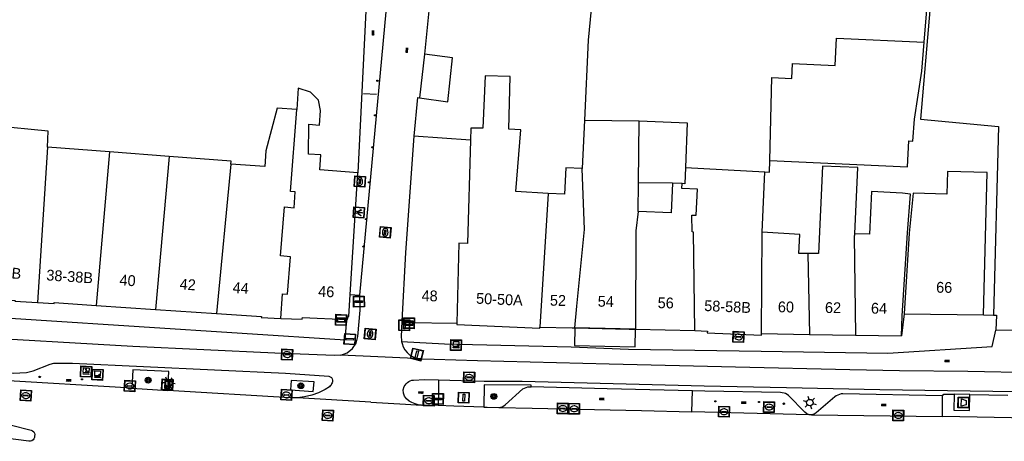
# Model space of a CAD drawing. Header units: metres. Extents: x 93870 to 95789, y 463036 to 464040.
# Tile 187 of 256: x 94787 to 94878, y 463370 to 463409. Entities that reach past the tile are written whole.
import ezdxf
from ezdxf.enums import TextEntityAlignment as Align

# ---------------------------------------------------------------- set-up
doc = ezdxf.new("R2010")
doc.units = ezdxf.units.M
doc.header["$LTSCALE"] = 25.4
for name, color, linetype in [('B_BEBOUWINGSGRENS_0', 1, 'Continuous'), ('B_LUIFEL_1', 200, 'Continuous'), ('B_TUSSENMUUR_0', 7, 'Continuous'), ('G_GRENS_ALGEMEEN_0', 7, 'Continuous'), ('Q_AFVAL_APART_PLAATS_0', 7, 'Continuous'), ('Q_BOOM_0', 3, 'Continuous'), ('Q_BRANDKRAAN_0', 5, 'Continuous'), ('Q_CAI-KAST_0', 10, 'Continuous'), ('Q_DRUKKNOPPAAL_0', 132, 'Continuous'), ('Q_ELEKTRAKAST_0', 7, 'Continuous'), ('Q_FIETSENREK_LIJN_0', 7, 'Continuous'), ('Q_INSPECTIE_OF_RIOOLPUT_0', 253, 'Continuous'), ('Q_KOLK_0', 254, 'Continuous'), ('Q_LICHTMAST_0', 2, 'Continuous'), ('Q_LICHTPUNT_1', 7, 'Continuous'), ('Q_STRAATNAAMBORD_0', 7, 'Continuous'), ('Q_VERKEERSBORDPAAL_0', 40, 'Continuous'), ('Q_VERKEERSREGELINSTALLATIEKAST', 7, 'Continuous'), ('Q_VERKEERSREGELINSTALLATIEPAAL', 40, 'Continuous'), ('Q_WATERLEIDINGPUT_0', 5, 'Continuous'), ('S_GBKN_SYMBOOL_OV_GROOT_0', 7, 'Continuous'), ('T_HEK_0', 57, 'Continuous'), ('T_MUUR_30CM_0', 10, 'Continuous'), ('V_WEGGRENS_0', 7, 'Continuous'), ('Z_GBKN_HUISNUMMER_0', 252, 'Continuous')]:
    doc.layers.add(name, color=color, linetype=linetype)
doc.layers.add('Q_PAALTJE_0', color=7, linetype='Continuous', true_color=0x666666)

# ---------------------------------------------------------------- blocks, each defined once
blk = doc.blocks.new('Q_AFVAL_APART_PLAATS')
for points in [[(-0.5, 0.5), (0.5, 0.5), (0.5, -0.5), (-0.5, -0.5)], [(-0.336, 0.197), (0.331, 0.197), (0.19, -0.251), (-0.196, -0.251)]]:
    blk.add_lwpolyline(points, close=True)
blk.add_lwpolyline([(-0.442, 0.464), (0.438, 0.464, -0.414214), (0.459, 0.442), (0.459, -0.437, -0.414214), (0.438, -0.459), (-0.442, -0.459, -0.414214), (-0.463, -0.437), (-0.463, 0.442, -0.414214), (-0.442, 0.464)], format="xyb")
blk = doc.blocks.new('Q_STRAATNAAMBORD')
for points in [[(-0.5, 0.5), (0.5, 0.5), (0.5, -0.5), (-0.5, -0.5)], [(-0.369, 0.22), (0.358, 0.22), (0.358, -0.214), (-0.369, -0.214)]]:
    blk.add_lwpolyline(points, close=True)
for points in [[(-0.442, 0.464), (0.438, 0.464, -0.414214), (0.459, 0.442), (0.459, -0.437, -0.414214), (0.438, -0.459), (-0.442, -0.459, -0.414214), (-0.463, -0.437), (-0.463, 0.442), (-0.463, 0.444), (-0.463, 0.446), (-0.463, 0.448), (-0.462, 0.45), (-0.461, 0.451), (-0.46, 0.453), (-0.459, 0.455), (-0.458, 0.456), (-0.457, 0.457), (-0.456, 0.459), (-0.454, 0.46), (-0.453, 0.461), (-0.451, 0.462), (-0.449, 0.462), (-0.447, 0.463), (-0.446, 0.463), (-0.444, 0.464), (-0.442, 0.464)], [(-0.287, 0.16), (0.281, 0.16, -0.414214), (0.303, 0.139), (0.303, -0.134, -0.414214), (0.281, -0.156), (-0.287, -0.156, -0.414214), (-0.308, -0.134), (-0.308, 0.139), (-0.308, 0.14), (-0.308, 0.142), (-0.307, 0.144), (-0.307, 0.146), (-0.306, 0.148), (-0.305, 0.149), (-0.304, 0.151), (-0.303, 0.152), (-0.302, 0.154), (-0.3, 0.155), (-0.299, 0.156), (-0.297, 0.157), (-0.296, 0.158), (-0.294, 0.159), (-0.292, 0.159), (-0.29, 0.16), (-0.288, 0.16), (-0.287, 0.16)]]:
    blk.add_lwpolyline(points, format="xyb")
blk = doc.blocks.new('Q_VERKEERSREGELINSTALLATIEKAST')
for points in [[(-0.5, 0.5), (0.5, 0.5), (0.5, -0.5), (-0.5, -0.5)], [(-0.262, 0.264), (0.25, 0.264), (0.25, 0.187), (-0.262, 0.187)], [(-0.262, 0.107), (0.25, 0.107), (0.25, -0.332), (-0.262, -0.332)]]:
    blk.add_lwpolyline(points, close=True)
blk.add_lwpolyline([(-0.442, 0.464), (0.438, 0.464, -0.414214), (0.459, 0.442), (0.459, -0.437, -0.414214), (0.438, -0.459), (-0.442, -0.459, -0.414214), (-0.463, -0.437), (-0.463, 0.442), (-0.463, 0.444), (-0.463, 0.446), (-0.463, 0.448), (-0.462, 0.45), (-0.461, 0.451), (-0.46, 0.453), (-0.459, 0.455), (-0.458, 0.456), (-0.457, 0.457), (-0.456, 0.459), (-0.454, 0.46), (-0.453, 0.461), (-0.451, 0.462), (-0.449, 0.462), (-0.447, 0.463), (-0.446, 0.463), (-0.444, 0.464), (-0.442, 0.464)], format="xyb")
blk.add_circle((-0.177, -0.034), 0.0354)
blk = doc.blocks.new('Q_ELEKTRAKAST')
for points in [[(-0.5, 0.5), (0.5, 0.5), (0.5, -0.5), (-0.5, -0.5)], [(-0.262, 0.264), (0.25, 0.264), (0.25, 0.187), (-0.262, 0.187)], [(-0.262, 0.107), (0.25, 0.107), (0.25, -0.332), (-0.262, -0.332)]]:
    blk.add_lwpolyline(points, close=True)
blk.add_lwpolyline([(-0.442, 0.464), (0.438, 0.464, -0.414214), (0.459, 0.442), (0.459, -0.437, -0.414214), (0.438, -0.459), (-0.442, -0.459, -0.414214), (-0.463, -0.437), (-0.463, 0.442), (-0.463, 0.444), (-0.463, 0.446), (-0.463, 0.448), (-0.462, 0.45), (-0.461, 0.451), (-0.46, 0.453), (-0.459, 0.455), (-0.458, 0.456), (-0.457, 0.457), (-0.456, 0.459), (-0.454, 0.46), (-0.453, 0.461), (-0.451, 0.462), (-0.449, 0.462), (-0.447, 0.463), (-0.446, 0.463), (-0.444, 0.464), (-0.442, 0.464)], format="xyb")
blk.add_lwpolyline([(-0.177, 0.001, -1), (-0.177, -0.069, -1)], format="xyb", close=True)
blk.add_lwpolyline([(0.044, 0.088), (-0.056, -0.112), (0.044, -0.112), (-0.056, -0.312)])
blk = doc.blocks.new('Q_CAI-KAST')
for points in [[(-0.5, 0.5), (0.5, 0.5), (0.5, -0.5), (-0.5, -0.5)], [(-0.262, 0.264), (0.25, 0.264), (0.25, 0.187), (-0.262, 0.187)], [(-0.262, 0.107), (0.25, 0.107), (0.25, -0.332), (-0.262, -0.332)]]:
    blk.add_lwpolyline(points, close=True)
blk.add_lwpolyline([(-0.442, 0.464), (0.438, 0.464, -0.414214), (0.459, 0.442), (0.459, -0.437, -0.414214), (0.438, -0.459), (-0.442, -0.459, -0.414214), (-0.463, -0.437), (-0.463, 0.442), (-0.463, 0.444), (-0.463, 0.446), (-0.463, 0.448), (-0.462, 0.45), (-0.461, 0.451), (-0.46, 0.453), (-0.459, 0.455), (-0.458, 0.456), (-0.457, 0.457), (-0.456, 0.459), (-0.454, 0.46), (-0.453, 0.461), (-0.451, 0.462), (-0.449, 0.462), (-0.447, 0.463), (-0.446, 0.463), (-0.444, 0.464), (-0.442, 0.464)], format="xyb")
blk.add_circle((-0.177, -0.034), 0.0354)
blk = doc.blocks.new('Q_LICHTMAST')
for points in [[(-0.26, 0.15), (-0.52, 0.3)], [(0, 0.3), (0, 0.6)], [(0.26, 0.15), (0.52, 0.3)], [(-0.26, -0.15), (-0.52, -0.3)], [(0, -0.3), (0, -0.6)], [(0.26, -0.15), (0.52, -0.3)]]:
    blk.add_lwpolyline(points)
blk.add_circle((0, 0), 0.3)
blk = doc.blocks.new('Q_VERKEERSREGELINSTALLATIEPAAL')
for points in [[(-0.5, 0.5), (0.5, 0.5), (0.5, -0.5), (-0.5, -0.5)], [(-0.08, 0.333), (0.071, 0.333), (0.071, -0.329), (-0.08, -0.329)]]:
    blk.add_lwpolyline(points, close=True)
blk.add_lwpolyline([(-0.442, 0.464), (0.438, 0.464, -0.414214), (0.459, 0.442), (0.459, -0.437, -0.414214), (0.438, -0.459), (-0.442, -0.459, -0.414214), (-0.463, -0.437), (-0.463, 0.442), (-0.463, 0.444), (-0.463, 0.446), (-0.463, 0.448), (-0.462, 0.45), (-0.461, 0.451), (-0.46, 0.453), (-0.459, 0.455), (-0.458, 0.456), (-0.457, 0.457), (-0.456, 0.459), (-0.454, 0.46), (-0.453, 0.461), (-0.451, 0.462), (-0.449, 0.462), (-0.447, 0.463), (-0.446, 0.463), (-0.444, 0.464), (-0.442, 0.464)], format="xyb")
blk = doc.blocks.new('Q_VERKEERSBORDPAAL')
for points in [[(-0.5, 0.5), (0.5, 0.5), (0.5, -0.5), (-0.5, -0.5)], [(-0.08, 0.333), (0.071, 0.333), (0.071, -0.329), (-0.08, -0.329)]]:
    blk.add_lwpolyline(points, close=True)
blk.add_lwpolyline([(-0.442, 0.464), (0.438, 0.464, -0.414214), (0.459, 0.442), (0.459, -0.437, -0.414214), (0.438, -0.459), (-0.442, -0.459, -0.414214), (-0.463, -0.437), (-0.463, 0.442), (-0.463, 0.444), (-0.463, 0.446), (-0.463, 0.448), (-0.462, 0.45), (-0.461, 0.451), (-0.46, 0.453), (-0.459, 0.455), (-0.458, 0.456), (-0.457, 0.457), (-0.456, 0.459), (-0.454, 0.46), (-0.453, 0.461), (-0.451, 0.462), (-0.449, 0.462), (-0.447, 0.463), (-0.446, 0.463), (-0.444, 0.464), (-0.442, 0.464)], format="xyb")
blk = doc.blocks.new('Q_DRUKKNOPPAAL')
for points in [[(-0.5, 0.5), (0.5, 0.5), (0.5, -0.5), (-0.5, -0.5)], [(-0.08, 0.333), (0.071, 0.333), (0.071, -0.329), (-0.08, -0.329)]]:
    blk.add_lwpolyline(points, close=True)
blk.add_lwpolyline([(-0.442, 0.464), (0.438, 0.464, -0.414214), (0.459, 0.442), (0.459, -0.437, -0.414214), (0.438, -0.459), (-0.442, -0.459, -0.414214), (-0.463, -0.437), (-0.463, 0.442), (-0.463, 0.444), (-0.463, 0.446), (-0.463, 0.448), (-0.462, 0.45), (-0.461, 0.451), (-0.46, 0.453), (-0.459, 0.455), (-0.458, 0.456), (-0.457, 0.457), (-0.456, 0.459), (-0.454, 0.46), (-0.453, 0.461), (-0.451, 0.462), (-0.449, 0.462), (-0.447, 0.463), (-0.446, 0.463), (-0.444, 0.464), (-0.442, 0.464)], format="xyb")
blk = doc.blocks.new('Q_PAAL_STEEN')
for points in [[(-0.5, 0.5), (0.5, 0.5), (0.5, -0.5), (-0.5, -0.5)], [(-0.08, 0.33), (0.07, 0.33), (0.07, -0.33), (-0.08, -0.33)]]:
    blk.add_lwpolyline(points, close=True)
blk.add_lwpolyline([(-0.44, 0.46), (0.44, 0.46, -0.414214), (0.46, 0.44), (0.46, -0.44, -0.414214), (0.44, -0.46), (-0.44, -0.46, -0.414214), (-0.46, -0.44), (-0.46, 0.44), (-0.46, 0.44), (-0.46, 0.45), (-0.46, 0.45), (-0.46, 0.45), (-0.46, 0.45), (-0.46, 0.45), (-0.46, 0.45), (-0.46, 0.46), (-0.46, 0.46), (-0.46, 0.46), (-0.45, 0.46), (-0.45, 0.46), (-0.45, 0.46), (-0.45, 0.46), (-0.45, 0.46), (-0.45, 0.46), (-0.44, 0.46), (-0.44, 0.46)], format="xyb")
blk = doc.blocks.new('Q_PAALTJE')
at = {"color": 251, "true_color": 0x666666, "xscale": 0.1, "yscale": 0.1, "zscale": 0.01}
blk.add_blockref('Q_PAAL_STEEN', (0, 0), dxfattribs=at)
blk = doc.blocks.new('Q_INSPECTIE_OF_RIOOLPUT')
blk.add_lwpolyline([(-0.5, 0.5), (0.5, 0.5), (0.5, -0.5), (-0.5, -0.5)], close=True)
for points in [[(-0.442, 0.464), (0.438, 0.464, -0.414214), (0.459, 0.442), (0.459, -0.437, -0.414214), (0.438, -0.459), (-0.442, -0.459, -0.414214), (-0.463, -0.437), (-0.463, 0.442), (-0.463, 0.444), (-0.463, 0.446), (-0.463, 0.448), (-0.462, 0.45), (-0.461, 0.451), (-0.46, 0.453), (-0.459, 0.455), (-0.458, 0.456), (-0.457, 0.457), (-0.456, 0.459), (-0.454, 0.46), (-0.453, 0.461), (-0.451, 0.462), (-0.449, 0.462), (-0.447, 0.463), (-0.446, 0.463), (-0.444, 0.464), (-0.442, 0.464)], [(-0.345, 0.105, 0.380426), (-0.276, -0.18)], [(-0.008, 0.266, 0.240218), (-0.345, 0.105)], [(-0.194, 0.045, 0.853344), (-0.194, -0.032)], [(0.331, 0.111, 0.240191), (-0.008, 0.266)], [(0.185, -0.032, 0.849746), (0.185, 0.045)], [(0.267, -0.176, 0.380426), (0.331, 0.111)], [(-0.276, -0.18, 0.148452), (0.012, -0.257)], [(0.012, -0.257, 0.131742), (0.267, -0.176)]]:
    blk.add_lwpolyline(points, format="xyb")
for points in [[(-0.194, 0.045), (0.185, 0.045)], [(0.185, -0.032), (-0.194, -0.032)]]:
    blk.add_lwpolyline(points)
blk = doc.blocks.new('Q_KOLK')
blk.add_lwpolyline([(-0.5, 0.5), (0.5, 0.5), (0.5, -0.5), (-0.5, -0.5)], close=True)
for points in [[(-0.442, 0.464), (0.438, 0.464, -0.414214), (0.459, 0.442), (0.459, -0.437, -0.414214), (0.438, -0.459), (-0.442, -0.459, -0.414214), (-0.463, -0.437), (-0.463, 0.442, -0.414214), (-0.442, 0.464)], [(-0.345, 0.105, 0.380426), (-0.276, -0.18)], [(-0.008, 0.266, 0.240218), (-0.345, 0.105)], [(-0.194, 0.045, 0.853344), (-0.194, -0.032)], [(0.331, 0.111, 0.240191), (-0.008, 0.266)], [(0.185, -0.032, 0.849746), (0.185, 0.045)], [(0.267, -0.176, 0.380426), (0.331, 0.111)], [(-0.276, -0.18, 0.148452), (0.012, -0.257)], [(0.012, -0.257, 0.131742), (0.267, -0.176)]]:
    blk.add_lwpolyline(points, format="xyb")
for points in [[(-0.194, 0.045), (0.185, 0.045)], [(0.185, -0.032), (-0.194, -0.032)]]:
    blk.add_lwpolyline(points)
blk = doc.blocks.new('Q_BRANDKRAAN')
blk.add_lwpolyline([(-0.5, 0.5), (0.5, 0.5), (0.5, -0.5), (-0.5, -0.5)], close=True)
for points in [[(-0.442, 0.464), (0.438, 0.464, -0.414214), (0.459, 0.442), (0.459, -0.437, -0.414214), (0.438, -0.459), (-0.442, -0.459, -0.414214), (-0.463, -0.437), (-0.463, 0.442), (-0.463, 0.444), (-0.463, 0.446), (-0.463, 0.448), (-0.462, 0.45), (-0.461, 0.451), (-0.46, 0.453), (-0.459, 0.455), (-0.458, 0.456), (-0.457, 0.457), (-0.456, 0.459), (-0.454, 0.46), (-0.453, 0.461), (-0.451, 0.462), (-0.449, 0.462), (-0.447, 0.463), (-0.446, 0.463), (-0.444, 0.464), (-0.442, 0.464)], [(-0.345, 0.105, 0.380426), (-0.276, -0.18)], [(-0.008, 0.266, 0.240218), (-0.345, 0.105)], [(-0.194, 0.045, 0.853344), (-0.194, -0.032)], [(0.331, 0.111, 0.240191), (-0.008, 0.266)], [(0.185, -0.032, 0.849746), (0.185, 0.045)], [(0.267, -0.176, 0.380426), (0.331, 0.111)], [(-0.276, -0.18, 0.148452), (0.012, -0.257)], [(0.012, -0.257, 0.131742), (0.267, -0.176)]]:
    blk.add_lwpolyline(points, format="xyb")
for points in [[(-0.194, 0.045), (0.185, 0.045)], [(0.185, -0.032), (-0.194, -0.032)]]:
    blk.add_lwpolyline(points)
blk = doc.blocks.new('Q_WATERLEIDINGPUT')
blk.add_lwpolyline([(-0.5, 0.5), (0.5, 0.5), (0.5, -0.5), (-0.5, -0.5)], close=True)
for points in [[(-0.442, 0.464), (0.438, 0.464, -0.414214), (0.459, 0.442), (0.459, -0.437, -0.414214), (0.438, -0.459), (-0.442, -0.459, -0.414214), (-0.463, -0.437), (-0.463, 0.442), (-0.463, 0.444), (-0.463, 0.446), (-0.463, 0.448), (-0.462, 0.45), (-0.461, 0.451), (-0.46, 0.453), (-0.459, 0.455), (-0.458, 0.456), (-0.457, 0.457), (-0.456, 0.459), (-0.454, 0.46), (-0.453, 0.461), (-0.451, 0.462), (-0.449, 0.462), (-0.447, 0.463), (-0.446, 0.463), (-0.444, 0.464), (-0.442, 0.464)], [(-0.345, 0.105, 0.380426), (-0.276, -0.18)], [(-0.008, 0.266, 0.240218), (-0.345, 0.105)], [(-0.194, 0.045, 0.853344), (-0.194, -0.032)], [(0.331, 0.111, 0.240191), (-0.008, 0.266)], [(0.185, -0.032, 0.849746), (0.185, 0.045)], [(0.267, -0.176, 0.380426), (0.331, 0.111)], [(-0.276, -0.18, 0.148452), (0.012, -0.257)], [(0.012, -0.257, 0.131742), (0.267, -0.176)]]:
    blk.add_lwpolyline(points, format="xyb")
for points in [[(-0.194, 0.045), (0.185, 0.045)], [(0.185, -0.032), (-0.194, -0.032)]]:
    blk.add_lwpolyline(points)
blk = doc.blocks.new('Q_LICHTPUNT')
for points in [[(-0.5, 0.5), (0.5, 0.5), (0.5, -0.5), (-0.5, -0.5)], [(-0.463, 0.464), (0.459, 0.464), (0.459, -0.459), (-0.463, -0.459)], [(-0.123, 0.08), (-0.077, 0.051), (-0.255, -0.233), (-0.301, -0.204)], [(-0.033, 0.032), (0.021, 0.032), (0.021, -0.303), (-0.033, -0.303)], [(0.075, 0.051), (0.121, 0.079), (0.293, -0.209), (0.247, -0.236)]]:
    blk.add_lwpolyline(points, close=True)
blk.add_circle((-0.002, 0.21), 0.103)
blk = doc.blocks.new('Q_BOOM')
for radius in [0.27, 0.18, 0.09]:
    blk.add_circle((0, 0), radius)
blk = doc.blocks.new('S_GBKN_SYMBOOL_OV_GROOT')
for points in [[(-0.21875, 0.0625), (0.21875, 0.0625)], [(-0.21875, 0), (0.21875, 0)], [(-0.1875, 0.0625), (-0.1875, 0)], [(-0.125, 0.09375), (-0.125, 0.0625)], [(-0.125, 0), (-0.125, -0.0625)], [(-0.0625, 0.0625), (-0.0625, 0)], [(0, 0.09375), (0, 0.0625)], [(0, 0), (0, -0.0625)], [(0.0625, 0.0625), (0.0625, 0)], [(0.125, 0.09375), (0.125, 0.0625)], [(0.125, 0), (0.125, -0.0625)], [(0.1875, 0.0625), (0.1875, 0)], [(-0.21875, -0.0625), (0.21875, -0.0625)], [(-0.1875, -0.0625), (-0.1875, -0.09375)], [(-0.0625, -0.0625), (-0.0625, -0.09375)], [(0.0625, -0.0625), (0.0625, -0.09375)], [(0.1875, -0.0625), (0.1875, -0.09375)]]:
    blk.add_lwpolyline(points)

msp = doc.modelspace()

# ---------------------------------------------------------------- linework, layer by layer
at = {"layer": 'B_BEBOUWINGSGRENS_0'}
for p, q in [((94824.425, 463406.007), (94823.962, 463401.969)), ((94839.215, 463399.913), (94839.01, 463395.43)), ((94844.219, 463394.124), (94844.28, 463399.85)), ((94828.683, 463398.063), (94823.44, 463398.425)), ((94795.32, 463396.97), (94789.58, 463397.4)), ((94800.823, 463396.559), (94795.32, 463396.97)), ((94817.566, 463383.8), (94818.268, 463395.048)), ((94855.63, 463389.55), (94855.89, 463395.13)), ((94844.19, 463391.47), (94844.219, 463394.124)), ((94848.234, 463394.047), (94847.36, 463394.09)), ((94794.085, 463382.792), (94799.565, 463382.424)), ((94799.565, 463382.424), (94805.202, 463382.045)), ((94868.78, 463382), (94876.09, 463381.91)), ((94843.928, 463380.586), (94849.415, 463380.46)), ((94855.57, 463380.18), (94860.03, 463380.115)), ((94860.03, 463380.115), (94864.279, 463380.052)), ((94877.25, 463380.51), (94884.514, 463380.567)), ((94864.279, 463380.052), (94868.53, 463379.99))]:
    msp.add_line(p, q, dxfattribs=at)
for points in [[(94870.62, 463407.1), (94871.24, 463414.63), (94859.8, 463415.323), (94853.08, 463415.73), (94853.14, 463417.06)], [(94877.075, 463415.288), (94871.63, 463415.82), (94870.26, 463400.01), (94877.48, 463399.31), (94877.03, 463381.89)], [(94839.84, 463410.15), (94839.56, 463407.31), (94839.215, 463399.913)], [(94856.35, 463396.19), (94869.08, 463395.59), (94869.19, 463398), (94869.56, 463397.97), (94869.73, 463400), (94870.4, 463404.42), (94870.62, 463407.1)], [(94823.962, 463401.969), (94826.603, 463401.608), (94827.02, 463405.666), (94824.425, 463406.007)], [(94835.86, 463393.14), (94832.88, 463393.32), (94833.34, 463399.01), (94832.229, 463399.071), (94832.357, 463403.938), (94830.046, 463404.01), (94829.822, 463399.153), (94828.715, 463399.178), (94828.683, 463398.063)], [(94818.268, 463395.048), (94814.77, 463395.32), (94814.86, 463396.69), (94813.7, 463396.77), (94813.734, 463399.526), (94814.736, 463399.452), (94814.835, 463400.784), (94814.637, 463401.748), (94813.882, 463402.481), (94812.766, 463402.848), (94812.62, 463400.884)], [(94812.62, 463400.884), (94810.8, 463401.02), (94809.77, 463397.07), (94809.66, 463395.62), (94806.54, 463395.85)], [(94789.58, 463397.4), (94789.663, 463398.874), (94784.603, 463399.389)], [(94844.28, 463399.85), (94848.711, 463399.647), (94848.546, 463395.528)], [(94823.44, 463398.425), (94822.69, 463387.68), (94822.348, 463381.34)], [(94806.54, 463395.85), (94806.56, 463396.13), (94800.823, 463396.559)], [(94855.89, 463395.13), (94856.303, 463395.109), (94856.35, 463396.19)], [(94864.2, 463389.41), (94864.48, 463395.54), (94861.22, 463395.64), (94860.85, 463387.57), (94859.848, 463387.57)], [(94839.01, 463395.43), (94837.49, 463395.5), (94837.38, 463393.06), (94835.86, 463393.14)], [(94848.546, 463395.528), (94848.486, 463394.035), (94848.234, 463394.047)], [(94876.09, 463381.91), (94876.43, 463395.06), (94872.765, 463395.155), (94872.711, 463393.079), (94869.59, 463393.16), (94869.23, 463389.46), (94868.78, 463382)], [(94847.36, 463394.09), (94847.23, 463391.33), (94844.19, 463391.47)], [(94868.53, 463379.99), (94868.59, 463381.81), (94869.07, 463389.49), (94869.34, 463393.08), (94868.6, 463393.17), (94865.757, 463393.305), (94865.57, 463389.38), (94864.2, 463389.41)], [(94859.848, 463387.57), (94859.03, 463387.57), (94859.11, 463389.33), (94855.63, 463389.55)], [(94817.248, 463381.477), (94817.319, 463381.473), (94817.364, 463381.768), (94817.439, 463381.768), (94817.566, 463383.8)], [(94782.981, 463383.583), (94786.586, 463383.25), (94786.581, 463383.194), (94788.654, 463383.056)], [(94788.654, 463383.056), (94790.203, 463382.952), (94790.209, 463383.052), (94794.085, 463382.792)], [(94805.202, 463382.045), (94809.355, 463381.766), (94809.351, 463381.666), (94811.148, 463381.59)], [(94811.148, 463381.59), (94813.121, 463381.505), (94813.152, 463381.67), (94817.248, 463381.477)], [(94822.348, 463381.34), (94822.34, 463381.2), (94822.781, 463381.195), (94827.41, 463381.14)], [(94827.41, 463381.14), (94827.41, 463381.03), (94835.08, 463380.68), (94835.09, 463380.79)], [(94877.03, 463381.89), (94877.29, 463381.89), (94877.25, 463380.51)], [(94835.09, 463380.79), (94838.07, 463380.721), (94838.331, 463380.715)], [(94838.331, 463380.715), (94843.36, 463380.599), (94843.928, 463380.586)], [(94849.415, 463380.46), (94850.58, 463380.41), (94850.57, 463380.26), (94855.57, 463380.03), (94855.57, 463380.18)]]:
    msp.add_lwpolyline(points, dxfattribs=at)
at = {"layer": 'B_LUIFEL_1'}
for p, q in [((94847.36, 463394.09), (94844.219, 463394.124)), ((94843.928, 463380.586), (94838.331, 463380.715))]:
    msp.add_line(p, q, dxfattribs=at)
msp.add_lwpolyline([(94838.331, 463380.715), (94838.294, 463379.093), (94843.891, 463378.964), (94843.928, 463380.586)], dxfattribs=at)
at = {"layer": 'B_TUSSENMUUR_0'}
for p, q in [((94839.215, 463399.913), (94844.28, 463399.85)), ((94789.58, 463397.4), (94788.654, 463383.056)), ((94795.32, 463396.97), (94794.085, 463382.792)), ((94800.823, 463396.559), (94799.565, 463382.424)), ((94806.54, 463395.85), (94805.202, 463382.045)), ((94839.209, 463389.797), (94839.01, 463395.43)), ((94848.546, 463395.528), (94855.89, 463395.13)), ((94835.86, 463393.14), (94835.09, 463380.79)), ((94855.57, 463380.18), (94855.63, 463389.55)), ((94859.848, 463387.57), (94860.03, 463380.115))]:
    msp.add_line(p, q, dxfattribs=at)
for points in [[(94856.35, 463396.19), (94856.534, 463403.84), (94858.372, 463403.754), (94858.437, 463405.132), (94862.402, 463404.945), (94862.522, 463407.482), (94870.62, 463407.1)], [(94811.148, 463381.59), (94811.321, 463383.863), (94811.77, 463383.829), (94812.033, 463387.289), (94811.136, 463387.357), (94811.48, 463391.884), (94812.377, 463391.816), (94812.488, 463393.271), (94812.039, 463393.306), (94812.62, 463400.884)], [(94828.683, 463398.063), (94828.416, 463388.515), (94827.616, 463388.537), (94827.41, 463381.14)], [(94849.415, 463380.46), (94849.307, 463389.571), (94849.157, 463389.574), (94849.148, 463391.124), (94849.548, 463391.122), (94849.664, 463393.539), (94848.216, 463393.596), (94848.234, 463394.047)], [(94844.19, 463391.47), (94843.958, 463389.691), (94843.928, 463380.586)], [(94838.331, 463380.715), (94838.524, 463382.711), (94839.209, 463389.797)], [(94864.2, 463389.41), (94864.155, 463389.201), (94864.279, 463380.052)]]:
    msp.add_lwpolyline(points, dxfattribs=at)
at = {"layer": 'G_GRENS_ALGEMEEN_0'}
msp.add_line((94868.78, 463382), (94868.53, 463379.99), dxfattribs=at)
at = {"layer": 'Q_FIETSENREK_LIJN_0'}
msp.add_line((94820.008, 463402.273), (94818.787, 463402.327), dxfattribs=at)
at = {"layer": 'T_HEK_0'}
msp.add_line((94876.09, 463381.91), (94877.03, 463381.89), dxfattribs=at)
at = {"layer": 'T_MUUR_30CM_0'}
for p, q in [((94819.451, 463419.008), (94818.268, 463395.048)), ((94823.786, 463401.993), (94823.44, 463398.425)), ((94823.786, 463401.993), (94823.962, 463401.969))]:
    msp.add_line(p, q, dxfattribs=at)
at = {"layer": 'V_WEGGRENS_0'}
for p, q in [((94818.47, 463383.73), (94821.807, 463419.945)), ((94817.566, 463383.8), (94818.47, 463383.73)), ((94824.209, 463377.849), (94816.698, 463378.189)), ((94824.209, 463377.849), (94825.318, 463377.819)), ((94797.38, 463375.14), (94784.347, 463375.931)), ((94814.234, 463375.724), (94812.119, 463375.857)), ((94797.38, 463375.14), (94800.695, 463374.939)), ((94849.13, 463372.955), (94849.208, 463374.894)), ((94819.463, 463373.846), (94812.688, 463374.256)), ((94819.463, 463373.846), (94822.672, 463373.652)), ((94872.314, 463372.511), (94872.299, 463374.445)), ((94874.837, 463374.551), (94873.372, 463374.577)), ((94874.837, 463374.551), (94878.359, 463374.489)), ((94822.672, 463373.652), (94824.148, 463373.563)), ((94825.701, 463373.524), (94824.148, 463373.563)), ((94859.978, 463372.677), (94849.13, 463372.955)), ((94860.215, 463372.663), (94859.978, 463372.677)), ((94860.215, 463372.663), (94872.314, 463372.511))]:
    msp.add_line(p, q, dxfattribs=at)
for points in [[(94825.934, 463418.646), (94825.7, 463418.66), (94824.425, 463406.007)], [(94816.698, 463378.189), (94816.078, 463378.16), (94810.585, 463378.377), (94797.47, 463378.976), (94781.469, 463379.912), (94775.99, 463380.484), (94770.435, 463381.073), (94766.015, 463381.597), (94759.921, 463382.256), (94748.275, 463383.51), (94733.993, 463385.109), (94724.72, 463386.202), (94716.805, 463386.996), (94709.733, 463387.631), (94698.908, 463388.648), (94687.325, 463389.691), (94676.435, 463390.659), (94668.475, 463391.395), (94665.867, 463391.623), (94654.887, 463392.628), (94641.905, 463393.821), (94632.704, 463394.685)], [(94816.698, 463378.189), (94817.28, 463378.407), (94817.767, 463378.793), (94818.113, 463379.309), (94818.284, 463379.906), (94818.496, 463382.361), (94818.47, 463383.73)], [(94782.981, 463383.583), (94782.812, 463381.838), (94788.551, 463381.44), (94817.11, 463379.62), (94817.248, 463381.477)], [(94822.348, 463381.34), (94822.324, 463381.339), (94822.285, 463379.888), (94822.295, 463379.571), (94822.321, 463379.44)], [(94822.321, 463379.44), (94826.29, 463379.25), (94838, 463378.951), (94843.3, 463378.756), (94855.56, 463378.555), (94867.26, 463378.39), (94876.89, 463378.99), (94877.25, 463380.51)], [(94822.321, 463379.44), (94822.357, 463379.26), (94822.468, 463378.964), (94822.627, 463378.689), (94822.829, 463378.445), (94823.053, 463378.23), (94823.311, 463378.058), (94823.596, 463377.935), (94823.899, 463377.864), (94824.209, 463377.849)], [(94781.89, 463376.08), (94781.812, 463376.1), (94781.742, 463376.141), (94781.688, 463376.201), (94781.654, 463376.274), (94781.642, 463376.354), (94781.679, 463376.485), (94781.752, 463376.6), (94781.855, 463376.689), (94781.98, 463376.745), (94782.115, 463376.762), (94786.421, 463376.532), (94787.656, 463376.597), (94788.266, 463376.757), (94789.838, 463377.37), (94790.169, 463377.449), (94791.913, 463377.449), (94811.589, 463376.518), (94815.597, 463376.243)], [(94825.318, 463377.819), (94829.329, 463377.71), (94841.506, 463377.375), (94853.185, 463377.114), (94863.737, 463376.863), (94868.332, 463376.769), (94874.657, 463376.713), (94886.896, 463376.475)], [(94800.695, 463374.939), (94800.8, 463376.676), (94797.483, 463376.839), (94797.38, 463375.14)], [(94812.119, 463375.857), (94812.046, 463374.979), (94814.143, 463374.84), (94814.234, 463375.724)], [(94815.597, 463376.243), (94815.722, 463376.198), (94815.827, 463376.115), (94815.899, 463376.003), (94815.932, 463375.874), (94815.922, 463375.741), (94815.893, 463375.632), (94815.85, 463375.528), (94815.794, 463375.431), (94815.725, 463375.342), (94815.644, 463375.263), (94815.25, 463375.018), (94814.646, 463374.72), (94814.012, 463374.491), (94813.356, 463374.336), (94812.688, 463374.256)], [(94824.148, 463373.563), (94823.847, 463373.604), (94823.554, 463373.685), (94823.273, 463373.802), (94823.011, 463373.955), (94822.77, 463374.141), (94822.581, 463374.389), (94822.477, 463374.682), (94822.47, 463374.994), (94822.558, 463375.292), (94822.735, 463375.549), (94822.846, 463375.658), (94822.972, 463375.749), (94823.11, 463375.819), (94823.258, 463375.868), (94823.411, 463375.893), (94824.418, 463375.928), (94825.737, 463375.908)], [(94825.737, 463375.908), (94825.729, 463374.852), (94825.701, 463373.524)], [(94825.737, 463375.908), (94829.957, 463375.8), (94833.474, 463375.773), (94850.28, 463375.351), (94857.888, 463375.209), (94866.527, 463375.03), (94881.104, 463374.791), (94889.58, 463374.561), (94889.567, 463374.823), (94894.988, 463374.67), (94894.988, 463374.453), (94904.519, 463374.134), (94910.058, 463373.92), (94910.07, 463374.143), (94914.948, 463373.883), (94914.945, 463373.711)], [(94812.688, 463374.256), (94812.014, 463374.252), (94800.695, 463374.939)], [(94834.286, 463375.268), (94834.292, 463375.413), (94829.95, 463375.45), (94829.913, 463373.4)], [(94831.329, 463373.364), (94831.469, 463373.383), (94831.618, 463373.43), (94831.757, 463373.502), (94831.881, 463373.597), (94833.535, 463375.072), (94833.67, 463375.156), (94833.816, 463375.218), (94833.97, 463375.258), (94834.127, 463375.275), (94834.286, 463375.268)], [(94849.208, 463374.894), (94841.309, 463375.093), (94834.286, 463375.268)], [(94859.978, 463372.677), (94859.758, 463372.764), (94859.576, 463372.915), (94858.069, 463374.46), (94857.946, 463374.56), (94857.808, 463374.639), (94857.659, 463374.694), (94857.504, 463374.725), (94857.345, 463374.73), (94850.341, 463374.866), (94849.208, 463374.894)], [(94872.299, 463374.445), (94863.096, 463374.617), (94862.936, 463374.605), (94862.779, 463374.569), (94862.63, 463374.509), (94862.492, 463374.427), (94862.368, 463374.325), (94860.642, 463372.854), (94860.444, 463372.724), (94860.215, 463372.663)], [(94872.299, 463374.445), (94872.438, 463374.594), (94873.372, 463374.577)], [(94873.372, 463374.577), (94873.341, 463373.095), (94874.806, 463373.068), (94874.837, 463374.551)], [(94829.913, 463373.4), (94827.136, 463373.481), (94825.701, 463373.524)], [(94829.913, 463373.4), (94830.226, 463373.392), (94831.314, 463373.362), (94831.329, 463373.364)], [(94831.329, 463373.364), (94834.395, 463373.294), (94844.503, 463373.063), (94849.13, 463372.955)], [(94784.131, 463372.087), (94784.531, 463372.029), (94784.93, 463371.966), (94785.329, 463371.896), (94785.726, 463371.821), (94786.122, 463371.739), (94788.082, 463371.272), (94788.21, 463371.213), (94788.314, 463371.118), (94788.384, 463370.996), (94788.413, 463370.859), (94788.4, 463370.719), (94788.381, 463370.596), (94788.333, 463370.466), (94788.248, 463370.356), (94788.135, 463370.276), (94788.004, 463370.233), (94787.865, 463370.231), (94783.993, 463370.735)], [(94890.646, 463372.072), (94881.725, 463372.348), (94880.28, 463372.372), (94872.314, 463372.511)]]:
    msp.add_lwpolyline(points, dxfattribs=at)

# ---------------------------------------------------------------- block references
at = {"layer": 'Q_AFVAL_APART_PLAATS_0', "rotation": 88.80248784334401}
msp.add_blockref('Q_AFVAL_APART_PLAATS', (94874.246, 463373.813), dxfattribs=at)
at = {"layer": 'Q_BOOM_0'}
for p, rotation in [((94798.886, 463375.882), 176.5302052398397), ((94813.005, 463375.365), 176.4017410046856), ((94830.841, 463374.383), 88.96599332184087)]:
    msp.add_blockref('Q_BOOM', p, dxfattribs=dict(at, rotation=rotation))
at = {"layer": 'Q_BRANDKRAAN_0', "rotation": 178.5339825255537}
msp.add_blockref('Q_BRANDKRAAN', (94828.56, 463376.146), dxfattribs=at)
at = {"layer": 'Q_CAI-KAST_0', "rotation": 178.5373427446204}
msp.add_blockref('Q_CAI-KAST', (94827.343, 463379.12), dxfattribs=at)
at = {"layer": 'Q_DRUKKNOPPAAL_0', "rotation": 91.08802863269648}
msp.add_blockref('Q_DRUKKNOPPAAL', (94818.373, 463383.138), dxfattribs=at)
at = {"layer": 'Q_ELEKTRAKAST_0', "rotation": 177.2909831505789}
msp.add_blockref('Q_ELEKTRAKAST', (94793.148, 463376.676), dxfattribs=at)
at = {"layer": 'Q_INSPECTIE_OF_RIOOLPUT_0'}
for p, rotation in [((94820.802, 463389.541), 84.73539591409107), ((94819.411, 463380.151), 85.06450238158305), ((94787.578, 463374.46), 176.5268597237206), ((94856.278, 463373.392), 178.5320113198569), ((94815.489, 463372.625), 176.5368774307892)]:
    msp.add_blockref('Q_INSPECTIE_OF_RIOOLPUT', p, dxfattribs=dict(at, rotation=rotation))
at = {"layer": 'Q_KOLK_0'}
for p, rotation in [((94818.458, 463394.239), 86.42873969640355), ((94853.451, 463379.879), 177.3662507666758), ((94797.192, 463375.346), 176.5268597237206), ((94811.669, 463374.518), 176.5267273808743), ((94824.825, 463373.987), 178.5614514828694), ((94837.206, 463373.263), 178.6908367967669), ((94838.257, 463373.241), 178.6908367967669), ((94852.11, 463372.968), 178.5320113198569), ((94868.219, 463372.624), 179.280229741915)]:
    msp.add_blockref('Q_KOLK', p, dxfattribs=dict(at, rotation=rotation))
at = {"layer": 'Q_LICHTMAST_0'}
for p, rotation in [((94800.779, 463375.609), 86.54073394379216), ((94860.048, 463373.804), 134.2866555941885)]:
    msp.add_blockref('Q_LICHTMAST', p, dxfattribs=dict(at, rotation=rotation))
at = {"layer": 'Q_LICHTPUNT_1', "rotation": 86.42873969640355}
msp.add_blockref('Q_LICHTPUNT', (94818.358, 463391.369), dxfattribs=at)
at = {"layer": 'Q_PAALTJE_0'}
for p, rotation in [((94820.082, 463403.539), 84.73539591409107), ((94819.85, 463400.358), 84.7353959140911), ((94819.626, 463397.408), 84.7353959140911), ((94819.316, 463394.168), 84.73539591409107), ((94819.041, 463390.763), 84.73539591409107), ((94818.795, 463388.234), 84.73539591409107), ((94788.873, 463376.186), 176.5268597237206), ((94792.782, 463375.959), 176.5268597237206), ((94851.322, 463373.927), 178.8876003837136), ((94855.34, 463373.854), 178.8876003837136), ((94857.652, 463373.709), 134.2866555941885)]:
    msp.add_blockref('Q_PAALTJE', p, dxfattribs=dict(at, rotation=rotation))
at = {"layer": 'Q_STRAATNAAMBORD_0'}
for p, rotation in [((94816.723, 463381.451), 177.3022674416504), ((94822.997, 463381.142), 179.3192655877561), ((94800.665, 463375.468), 86.54073394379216)]:
    msp.add_blockref('Q_STRAATNAAMBORD', p, dxfattribs=dict(at, rotation=rotation))
at = {"layer": 'Q_VERKEERSBORDPAAL_0'}
for p, rotation in [((94822.558, 463380.954), 179.3504158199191), ((94825.669, 463374.15), 88.79213541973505)]:
    msp.add_blockref('Q_VERKEERSBORDPAAL', p, dxfattribs=dict(at, rotation=rotation))
at = {"layer": 'Q_VERKEERSREGELINSTALLATIEKAST', "rotation": 177.2909831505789}
msp.add_blockref('Q_VERKEERSREGELINSTALLATIEKAST', (94794.21, 463376.387), dxfattribs=at)
at = {"layer": 'Q_VERKEERSREGELINSTALLATIEPAAL'}
for p, rotation in [((94817.527, 463379.669), 85.7499674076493), ((94823.725, 463378.248), 166.8121900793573), ((94828.058, 463374.267), 178.3292608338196)]:
    msp.add_blockref('Q_VERKEERSREGELINSTALLATIEPAAL', p, dxfattribs=dict(at, rotation=rotation))
at = {"layer": 'Q_WATERLEIDINGPUT_0', "rotation": 177.737716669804}
msp.add_blockref('Q_WATERLEIDINGPUT', (94811.729, 463378.248), dxfattribs=at)
at = {"layer": 'S_GBKN_SYMBOOL_OV_GROOT_0'}
for p, rotation in [((94819.687, 463407.966), 87.17337608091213), ((94822.807, 463406.377), 84.24592116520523), ((94872.739, 463377.636), 179.4927304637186), ((94791.548, 463375.85), 176.5268597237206), ((94824.101, 463374.726), 172.2433285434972), ((94840.819, 463374.115), 178.6908367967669), ((94853.945, 463373.786), 178.5320113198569), ((94866.89, 463373.564), 178.9292918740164)]:
    msp.add_blockref('S_GBKN_SYMBOOL_OV_GROOT', p, dxfattribs=dict(at, rotation=rotation))

# ---------------------------------------------------------------- texts
at = {"layer": 'Z_GBKN_HUISNUMMER_0', "linetype": 'Continuous'}
for s, rotation, p in [('36-36B', 354.7, (94785.013, 463385.906)), ('38-38B', 356.2, (94791.637, 463385.462)), ('40', 356.2, (94796.993, 463385.102)), ('42', 356.2, (94802.551, 463384.729)), ('44', 356.2, (94807.446, 463384.4)), ('46', 357.3, (94815.354, 463384.069)), ('66', 359.3, (94872.466, 463384.455)), ('48', 359.3, (94824.906, 463383.67)), ('50-50A', 357.4, (94831.359, 463383.352)), ('52', 358.7, (94836.767, 463383.252)), ('54', 358.7, (94841.187, 463383.15)), ('56', 358.7, (94846.729, 463383.022)), ('58-58B', 357.4, (94852.445, 463382.676)), ('60', 359.1, (94857.837, 463382.647)), ('62', 359.1, (94862.192, 463382.583)), ('64', 359.1, (94866.441, 463382.521))]:
    msp.add_text(s, height=1, rotation=rotation, dxfattribs=at).set_placement(p, align=Align.MIDDLE)

doc.saveas('drawing.dxf')
